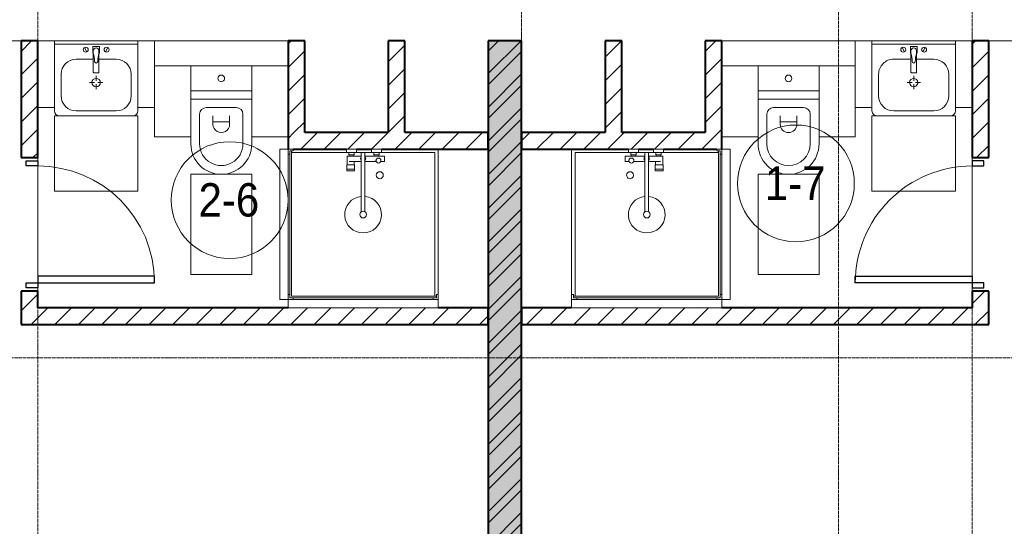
# Model space of a CAD drawing. Header units: millimetres. Extents: x 5617 to 109543, y 7718 to 202726.
# Tile 47 of 84: x 48206 to 54107, y 17791 to 20827. Entities that reach past the tile are written whole.
import ezdxf

# ---------------------------------------------------------------- set-up
doc = ezdxf.new("R2010")
doc.units = ezdxf.units.MM
doc.linetypes.add('ADSK_Линия сетки', pattern=[25, 20, -2.5, 0, -2.5])
doc.linetypes.add('Линия сетки', pattern=[25, 20, -2.5, 0, -2.5])
for name, color, linetype, lineweight in [('Двери', 7, 'Continuous', 18), ('Марки помещений', 7, 'Continuous', 20), ('Мебель', 7, 'Continuous', 18), ('Оси', 7, 'Continuous', 9), ('Перекрытия', 7, 'Continuous', 18), ('Сантехнические приборы', 7, 'Continuous', 18), ('Стены разрез', 7, 'Continuous', 40)]:
    doc.layers.add(name, color=color, linetype=linetype, lineweight=lineweight)
doc.styles.add('Arial_3', font='arial.ttf', dxfattribs={"width": 0.9, "height": 200})
pattern_1 = [(45, (0, 0), (-70.71068, 70.71068), [])]

# ---------------------------------------------------------------- blocks, each defined once
blk = doc.blocks.new('MR_Душевой поддон - Санузел с душем_900х900-2638749-МКСС_К4_L16_54_900_')
at = {"layer": 'Сантехнические приборы', "color": 253, "true_color": 0xaaaaaa}
for p, q in [((-90, 870), (-90, 890)), ((-90, 890), (-70, 890)), ((790, 890), (-90, 890)), ((-90, 890), (-90, 10)), ((-70, 890), (-70, 900)), ((770, 900), (770, 890)), ((770, 890), (790, 890)), ((790, 890), (790, 870)), ((790, 880), (790, 890)), ((800, 870), (800, 900)), ((-100, 870), (-90, 870)), ((-80, 10), (-80, 880)), ((-80, 880), (790, 880)), ((780, 880), (780, 20)), ((790, 870), (800, 870)), ((800, 870), (800, 0)), ((338.7, 20), (338.7, 375.1)), ((361.3, 375.1), (361.3, 20)), ((251.9, 129.1), (298.9, 129.1)), ((251.9, 120), (251.9, 129.1)), ((251.9, 120), (298.9, 120)), ((251.9, 92.5), (251.9, 120)), ((298.9, 120), (251.9, 120)), ((298.9, 129.1), (298.9, 120)), ((298.9, 120), (298.9, 92.5)), ((298.9, 92.5), (251.9, 92.5)), ((253.8, 92.5), (296.6, 92.5)), ((253.8, 42), (253.8, 92.5)), ((266.7, 73.7), (338.7, 73.7)), ((296.6, 92.5), (296.6, 73.7)), ((361.3, 73.7), (428.7, 73.7)), ((455.7, 73.7), (479.1, 73.7)), ((479.1, 73.7), (479.1, 42)), ((-90, 30), (-100, 30)), ((-90, 10), (-90, 30)), ((-70, 10), (-90, 10)), ((-90, 10), (-80, 10)), ((250.2, 20), (-80, 20)), ((-70, 0), (-70, 10)), ((250.2, 20), (310, 20)), ((250.2, 0), (250.2, 20)), ((266.7, 42), (253.8, 42)), ((264, 34), (296, 34)), ((264, 20), (264, 34)), ((296, 20), (264, 20)), ((338.7, 42), (266.7, 42)), ((266.7, 42), (293.6, 42)), ((266.7, 34), (266.7, 42)), ((293.6, 34), (266.7, 34)), ((293.6, 42), (293.6, 34)), ((296, 34), (296, 20)), ((338.7, 20), (310, 20)), ((310, 20), (310, 0)), ((361.3, 20), (338.7, 20)), ((479.1, 42), (361.3, 42)), ((400, 20), (361.3, 20)), ((400, 0), (400, 20)), ((400, 20), (459.8, 20)), ((414, 20), (414, 34)), ((414, 34), (446, 34)), ((446, 20), (414, 20)), ((416.4, 34), (416.4, 42)), ((416.4, 42), (443.3, 42)), ((443.3, 34), (416.4, 34)), ((443.3, 42), (443.3, 34)), ((446, 34), (446, 20)), ((780, 20), (459.8, 20)), ((459.8, 20), (459.8, 0)), ((-100, 0), (-70, 0)), ((310, 0), (250.2, 0)), ((459.8, 0), (400, 0))]:
    blk.add_line(p, q, dxfattribs=at)
for centre, radius, start, end in [((350, 391.5), 110, 275.91598, 264.08402), ((350, 391.5), 20, 0, 180), ((350, 391.5), 20, 180, 0), ((350, 391.5), 20, 235.4667, 304.5333), ((450, 155.2), 20.9, 360, 180), ((450, 155.2), 20.9, 180, 360), ((350, 56.1), 15.5, 137.00933, 222.99067), ((350, 56.1), 15.5, 317.00933, 42.99067), ((442.2, 67.2), 15, 0, 180), ((442.2, 67.2), 15, 154.04828, 25.95172), ((442.2, 67.2), 15, 180, 0)]:
    blk.add_arc(centre, radius, start, end, dxfattribs=at)
blk = doc.blocks.new('MR_Зона обслуживания - MR_Зона обслуживания-2638751-МКСС_К4_L16_54_900_')
at = {"layer": 'Мебель', "lineweight": 9}
for p, q in [((450, 50), (-450, 50)), ((-450, 50), (-450, 0)), ((-450, 0), (450, 0)), ((450, 0), (450, 50))]:
    blk.add_line(p, q, dxfattribs=at)
blk = doc.blocks.new('MR_Унитаз напольный - Санузел с ванной-2515844-МКСС_К4_L16_54_900_')
at = {"layer": 'Сантехнические приборы', "color": 253, "true_color": 0xaaaaaa}
for p, q in [((-182.5, 200), (-182.5, 50)), ((182.5, 200), (-182.5, 200)), ((182.5, 50), (182.5, 200)), ((-182.5, 50), (182.5, 50)), ((182.5, 50), (-182.5, 50)), ((-182.5, 50), (-182.5, 0)), ((-182.5, 0), (182.5, 0)), ((182.5, 0), (182.5, 50)), ((182.5, 0), (-182.5, 0)), ((-182.5, 0), (-182.5, -267.5)), ((-90, -50), (90, -50)), ((182.5, -267.5), (182.5, 0)), ((-130, -267.5), (-130, -90)), ((-50, -150), (-50, -100)), ((50, -100), (50, -150)), ((130, -90), (130, -267.5)), ((-50, -135), (50, -135))]:
    blk.add_line(p, q, dxfattribs=at)
for centre, radius, start, end in [((0, 125), 20, 0, 180), ((0, 125), 20, 180, 0), ((-90, -90), 40, 90, 180), ((90, -90), 40, 360, 90), ((0, -150), 50, 180, 0), ((0, -267.5), 182.5, 180, 360), ((0, -267.5), 130, 180, 0)]:
    blk.add_arc(centre, radius, start, end, dxfattribs=at)
blk = doc.blocks.new('MR_Зона обслуживания - MR_Зона обслуживания-2638726-МКСС_К4_L16_54_900_')
at = {"layer": 'Мебель', "lineweight": 9}
for p, q in [((182.5, 0), (-182.5, 0)), ((-182.5, 0), (-182.5, -600)), ((182.5, -600), (182.5, 0)), ((-182.5, -600), (182.5, -600))]:
    blk.add_line(p, q, dxfattribs=at)
blk = doc.blocks.new('MR_Зона обслуживания - MR_Зона обслуживания-V11-МКСС_К4_L16_54_900_')
at = {"layer": 'Мебель', "lineweight": 9}
for p, q in [((108.75, 0), (-108.75, 0)), ((108.75, -425), (108.75, -250)), ((-108.75, -425), (108.75, -425))]:
    blk.add_line(p, q, dxfattribs=at)
blk = doc.blocks.new('MR_Зона обслуживания - MR_Зона обслуживания-V12-МКСС_К4_L16_54_900_')
at = {"layer": 'Мебель', "lineweight": 9}
for p, q in [((108.75, 0), (-108.75, 0)), ((-108.75, -425), (108.75, -425))]:
    blk.add_line(p, q, dxfattribs=at)
blk = doc.blocks.new('MR_Тумба-Умывальник с зеркалом - Тумба-умывальник_500-2638752-МКСС_К4_L16_54_900_')
at = {"layer": 'Сантехнические приборы', "color": 253, "true_color": 0xaaaaaa}
for p, q in [((-250, 400), (-250, 420)), ((-120, 420), (120, 420)), ((250, 420), (250, 400)), ((-210, 200), (-210, 330)), ((210, 330), (210, 200)), ((-10, 250), (-40, 250)), ((0, 290), (0, 260)), ((0, 210), (0, 240)), ((40, 250), (10, 250)), ((-17, 73.1), (-17, 187.9)), ((-14, 190.9), (14, 190.9)), ((17, 187.9), (17, 73.1)), ((-17, 110), (-120, 110)), ((-69.7, 39.8), (-55.6, 66.3)), ((-20, 73.1), (-17, 73.1)), ((-20, 33.1), (-20, 73.1)), ((-17, 60), (-17, 73.1)), ((120, 110), (17, 110)), ((17, 73.1), (17, 60)), ((17, 73.1), (20, 73.1)), ((20, 73.1), (20, 33.1)), ((69.7, 39.8), (55.6, 66.3)), ((-250, 20), (250, 20)), ((250, 0), (-250, 0)), ((20, 33.1), (-20, 33.1))]:
    blk.add_line(p, q, dxfattribs=at)
for centre, radius, start, end in [((-220, 420), 30, 90, 180), ((-120, 330), 90, 90, 180), ((120, 330), 90, 0, 90), ((220, 420), 30, 0, 90), ((0, 250), 25, 360, 180), ((0, 250), 25, 180, 360), ((-120, 200), 90, 180, 270), ((-14, 187.9), 3, 90, 180), ((-14, 187.9), 3, 105, 165), ((14, 187.9), 3, 0, 90), ((14, 187.9), 3, 15, 75), ((120, 200), 90, 270, 0), ((-217.6, 129.9), 208.5, 344.18231, 358.4054), ((0, 124.1), 9.19, 0, 180), ((217.6, 129.9), 208.5, 181.5946, 195.81769), ((-62.7, 53.1), 15, 0, 180), ((0, 60), 17, 180, 0), ((62.7, 53.1), 15, 0, 180), ((-62.7, 53.1), 15, 180, 0), ((62.7, 53.1), 15, 180, 0)]:
    blk.add_arc(centre, radius, start, end, dxfattribs=at)
blk = doc.blocks.new('MR_Зона обслуживания - MR_Зона обслуживания-2638754-МКСС_К4_L16_54_900_')
at = {"layer": 'Мебель', "lineweight": 9}
for p, q in [((250, 450), (-250, 450)), ((-250, 450), (-250, 0)), ((250, 0), (250, 450)), ((-250, 0), (250, 0))]:
    blk.add_line(p, q, dxfattribs=at)
blk = doc.blocks.new('MR_Зона обслуживания - MR_Зона обслуживания-V13-МКСС_К4_L16_54_900_')
at = {"layer": 'Мебель', "lineweight": 9}
for p, q in [((50, 400), (-50, 400)), ((-50, 400), (-50, 0)), ((50, 0), (50, 400)), ((-50, 0), (50, 0))]:
    blk.add_line(p, q, dxfattribs=at)
blk = doc.blocks.new('MR_Зона обслуживания - MR_Зона обслуживания-V14-МКСС_К4_L16_54_900_')
at = {"layer": 'Мебель', "lineweight": 9}
for p, q in [((50, 400), (-50, 400)), ((50, 0), (50, 400)), ((-50, 0), (50, 0))]:
    blk.add_line(p, q, dxfattribs=at)
blk = doc.blocks.new('MR_Душевой поддон - Санузел с душем_900х900-2515848-МКСС_К4_L16_54_900_')
at = {"layer": 'Сантехнические приборы', "color": 253, "true_color": 0xaaaaaa}
for p, q in [((-70, 0), (-100, 0)), ((-70, -10), (-70, 0)), ((310, 0), (250.2, 0)), ((250.2, 0), (250.2, -20)), ((310, -20), (310, 0)), ((459.8, 0), (400, 0)), ((400, 0), (400, -20)), ((459.8, -20), (459.8, 0)), ((-100, -30), (-90, -30)), ((-90, -30), (-90, -10)), ((-90, -10), (-70, -10)), ((-80, -10), (-90, -10)), ((-90, -10), (-90, -890)), ((-80, -880), (-80, -10)), ((250.2, -20), (-80, -20)), ((250.2, -20), (310, -20)), ((266.7, -42), (253.8, -42)), ((253.8, -42), (253.8, -92.5)), ((296, -20), (264, -20)), ((264, -20), (264, -34)), ((264, -34), (296, -34)), ((293.6, -34), (266.7, -34)), ((266.7, -34), (266.7, -42)), ((338.7, -42), (266.7, -42)), ((266.7, -42), (293.6, -42)), ((293.6, -42), (293.6, -34)), ((296, -34), (296, -20)), ((338.7, -20), (310, -20)), ((361.3, -20), (338.7, -20)), ((338.7, -20), (338.7, -375.1)), ((400, -20), (361.3, -20)), ((361.3, -375.1), (361.3, -20)), ((479.1, -42), (361.3, -42)), ((400, -20), (459.8, -20)), ((446, -20), (414, -20)), ((414, -20), (414, -34)), ((414, -34), (446, -34)), ((443.3, -34), (416.4, -34)), ((416.4, -34), (416.4, -42)), ((416.4, -42), (443.3, -42)), ((443.3, -42), (443.3, -34)), ((446, -34), (446, -20)), ((780, -20), (459.8, -20)), ((479.1, -73.7), (479.1, -42)), ((780, -880), (780, -20)), ((800, -870), (800, 0)), ((298.9, -92.5), (251.9, -92.5)), ((251.9, -92.5), (251.9, -120)), ((253.8, -92.5), (296.6, -92.5)), ((266.7, -73.7), (338.7, -73.7)), ((296.6, -92.5), (296.6, -73.7)), ((298.9, -120), (298.9, -92.5)), ((361.3, -73.7), (428.7, -73.7)), ((455.7, -73.7), (479.1, -73.7)), ((251.9, -120), (298.9, -120)), ((298.9, -120), (251.9, -120)), ((251.9, -120), (251.9, -129.1)), ((251.9, -129.1), (298.9, -129.1)), ((298.9, -129.1), (298.9, -120)), ((-90, -870), (-100, -870)), ((-90, -890), (-90, -870)), ((790, -880), (-80, -880)), ((800, -870), (790, -870)), ((790, -870), (790, -890)), ((790, -890), (790, -880)), ((800, -900), (800, -870)), ((-70, -890), (-90, -890)), ((-90, -890), (790, -890)), ((-70, -900), (-70, -890)), ((790, -890), (770, -890)), ((770, -890), (770, -900))]:
    blk.add_line(p, q, dxfattribs=at)
for centre, radius, start, end in [((350, -56.1), 15.5, 137.00933, 222.99067), ((350, -56.1), 15.5, 317.00933, 42.99067), ((442.2, -67.2), 15, 334.04828, 205.95172), ((442.2, -67.2), 15, 0, 180), ((442.2, -67.2), 15, 180, 360), ((450, -155.2), 20.9, 0, 180), ((450, -155.2), 20.9, 180, 0), ((350, -391.5), 110, 95.91598, 84.08402), ((350, -391.5), 20, 0, 180), ((350, -391.5), 20, 180, 360), ((350, -391.5), 20, 55.4667, 124.5333)]:
    blk.add_arc(centre, radius, start, end, dxfattribs=at)
blk = doc.blocks.new('MR_Зона обслуживания - MR_Зона обслуживания-2638758-МКСС_К4_L16_54_900_')
at = {"layer": 'Мебель', "lineweight": 9}
for p, q in [((450, 0), (-450, 0)), ((-450, 0), (-450, -50)), ((450, -50), (450, 0)), ((-450, -50), (450, -50))]:
    blk.add_line(p, q, dxfattribs=at)
blk = doc.blocks.new('MR_Унитаз напольный - Санузел с ванной-2638740-МКСС_К4_L16_54_900_')
at = {"layer": 'Сантехнические приборы', "color": 253, "true_color": 0xaaaaaa}
for p, q in [((-182.5, 0), (-182.5, 267.5)), ((-130, 267.5), (-130, 90)), ((130, 90), (130, 267.5)), ((182.5, 267.5), (182.5, 0)), ((-50, 150), (-50, 100)), ((-50, 135), (50, 135)), ((50, 100), (50, 150)), ((182.5, 0), (-182.5, 0)), ((-182.5, -50), (-182.5, 0)), ((-182.5, 0), (182.5, 0)), ((-90, 50), (90, 50)), ((182.5, 0), (182.5, -50)), ((-182.5, -50), (182.5, -50)), ((-182.5, -200), (-182.5, -50)), ((182.5, -50), (-182.5, -50)), ((182.5, -50), (182.5, -200)), ((182.5, -200), (-182.5, -200))]:
    blk.add_line(p, q, dxfattribs=at)
for centre, radius, start, end in [((0, 267.5), 182.5, 0, 180), ((0, 267.5), 130, 360, 180), ((0, 150), 50, 360, 180), ((-90, 90), 40, 180, 270), ((90, 90), 40, 270, 360), ((0, -125), 20, 360, 180), ((0, -125), 20, 180, 360)]:
    blk.add_arc(centre, radius, start, end, dxfattribs=at)
blk = doc.blocks.new('MR_Зона обслуживания - MR_Зона обслуживания-V7-МКСС_К4_L16_54_900_')
at = {"layer": 'Мебель', "lineweight": 9}
for p, q in [((182.5, 600), (-182.5, 600)), ((-182.5, 600), (-182.5, 0)), ((182.5, 0), (182.5, 600)), ((-182.5, 0), (182.5, 0))]:
    blk.add_line(p, q, dxfattribs=at)
blk = doc.blocks.new('MR_Зона обслуживания - MR_Зона обслуживания-V37-МКСС_К4_L16_54_900_')
at = {"layer": 'Мебель', "lineweight": 9}
for p, q in [((108.75, 425), (-108.75, 425)), ((108.75, 250), (108.75, 425)), ((-108.75, 0), (108.75, 0))]:
    blk.add_line(p, q, dxfattribs=at)
blk = doc.blocks.new('MR_Зона обслуживания - MR_Зона обслуживания-V38-МКСС_К4_L16_54_900_')
at = {"layer": 'Мебель', "lineweight": 9}
for p, q in [((108.75, 425), (-108.75, 425)), ((-108.75, 0), (108.75, 0))]:
    blk.add_line(p, q, dxfattribs=at)
blk = doc.blocks.new('MR_Тумба-Умывальник с зеркалом - Тумба-умывальник_500-V27-МКСС_К4_L16_54_900_')
at = {"layer": 'Сантехнические приборы', "color": 253, "true_color": 0xaaaaaa}
for p, q in [((250, 0), (-250, 0)), ((-250, -20), (250, -20)), ((-69.7, -39.8), (-55.6, -66.3)), ((20, -33.1), (-20, -33.1)), ((-20, -33.1), (-20, -73.1)), ((20, -73.1), (20, -33.1)), ((69.7, -39.8), (55.6, -66.3)), ((-17, -110), (-120, -110)), ((-20, -73.1), (-17, -73.1)), ((-17, -60), (-17, -73.1)), ((-17, -73.1), (-17, -187.9)), ((17, -73.1), (17, -60)), ((17, -187.9), (17, -73.1)), ((17, -73.1), (20, -73.1)), ((120, -110), (17, -110)), ((-210, -200), (-210, -330)), ((-14, -190.9), (14, -190.9)), ((0, -210), (0, -240)), ((210, -330), (210, -200)), ((-10, -250), (-40, -250)), ((0, -290), (0, -260)), ((40, -250), (10, -250)), ((-250, -400), (-250, -420)), ((250, -420), (250, -400)), ((-120, -420), (120, -420))]:
    blk.add_line(p, q, dxfattribs=at)
for centre, radius, start, end in [((-62.7, -53.1), 15, 360, 180), ((-62.7, -53.1), 15, 180, 360), ((0, -60), 17, 360, 180), ((62.7, -53.1), 15, 360, 180), ((62.7, -53.1), 15, 180, 360), ((-120, -200), 90, 90, 180), ((-217.6, -129.9), 208.5, 1.5946, 15.81769), ((217.6, -129.9), 208.5, 164.18231, 178.4054), ((120, -200), 90, 360, 90), ((0, -124.1), 9.19, 180, 360), ((0, -250), 25, 0, 180), ((-14, -187.9), 3, 180, 270), ((-14, -187.9), 3, 195, 255), ((14, -187.9), 3, 270, 0), ((14, -187.9), 3, 285, 345), ((0, -250), 25, 180, 0), ((-120, -330), 90, 180, 270), ((120, -330), 90, 270, 360), ((-220, -420), 30, 180, 270), ((220, -420), 30, 270, 360)]:
    blk.add_arc(centre, radius, start, end, dxfattribs=at)
blk = doc.blocks.new('MR_Зона обслуживания - MR_Зона обслуживания-2638755-МКСС_К4_L16_54_900_')
at = {"layer": 'Мебель', "lineweight": 9}
for p, q in [((250, 0), (-250, 0)), ((-250, 0), (-250, -450)), ((250, -450), (250, 0)), ((-250, -450), (250, -450))]:
    blk.add_line(p, q, dxfattribs=at)
blk = doc.blocks.new('MR_Зона обслуживания - MR_Зона обслуживания-V28-МКСС_К4_L16_54_900_')
at = {"layer": 'Мебель', "lineweight": 9}
for p, q in [((50, 0), (-50, 0)), ((-50, 0), (-50, -400)), ((50, -400), (50, 0)), ((-50, -400), (50, -400))]:
    blk.add_line(p, q, dxfattribs=at)
blk = doc.blocks.new('MR_Зона обслуживания - MR_Зона обслуживания-V39-МКСС_К4_L16_54_900_')
at = {"layer": 'Мебель', "lineweight": 9}
for p, q in [((50, 0), (-50, 0)), ((50, -400), (50, 0)), ((-50, -400), (50, -400))]:
    blk.add_line(p, q, dxfattribs=at)
blk = doc.blocks.new('A_DOR_Door - Вн_3_Одинарная_800x2100-3001493-МКСС_К4_L16_54_900_')
at = {"layer": 'Двери', "color": 253, "lineweight": 30, "true_color": 0xaaaaaa}
for p, q in [((-380, 20), (-350, 20)), ((-380, -50), (-380, 20)), ((-350, 20), (-350, -50)), ((350, -50), (350, 20)), ((350, 20), (380, 20)), ((380, 20), (380, -50)), ((-350, -50), (-380, -50)), ((-350, -50), (-350, -750)), ((-310, -50), (-350, -50)), ((-350, -50), (-350, -750)), ((-310, -750), (-310, -50)), ((380, -50), (350, -50)), ((-350, -750), (-310, -750))]:
    blk.add_line(p, q, dxfattribs=at)
at = {"layer": 'Двери', "color": 254, "lineweight": 9, "true_color": 0xd4d4d4}
blk.add_arc((-350, -50), 700, 270, 0, dxfattribs=at)
blk = doc.blocks.new('A_DOR_Door - Вн_3_Одинарная_800x2100-2978316-МКСС_К4_L16_54_900_')
at = {"layer": 'Двери', "color": 253, "lineweight": 30, "true_color": 0xaaaaaa}
for p, q in [((-350, 50), (-350, 750)), ((-350, 750), (-310, 750)), ((-350, 50), (-350, 750)), ((-310, 750), (-310, 50)), ((-380, 50), (-380, -20)), ((-350, 50), (-380, 50)), ((-310, 50), (-350, 50)), ((-350, -20), (-350, 50)), ((380, 50), (350, 50)), ((350, 50), (350, -20)), ((380, -20), (380, 50)), ((-380, -20), (-350, -20)), ((350, -20), (380, -20))]:
    blk.add_line(p, q, dxfattribs=at)
at = {"layer": 'Двери', "color": 254, "lineweight": 9, "true_color": 0xd4d4d4}
blk.add_arc((-350, 50), 700, 360, 90, dxfattribs=at)
blk = doc.blocks.new('135_SLK_K4_AR_rvt-1-МКСС_К4_L16_54_900_')
at = {"layer": 'Стены разрез', "lineweight": 9, "true_color": 0xaaaaaa}
h = blk.add_hatch(dxfattribs=at)
h.set_pattern_fill('FP_3', color=253, style=0, pattern_type=2)
h.set_pattern_definition(pattern_1)
h.paths.add_polyline_path([(119450, 19100), (119450, 19200), (119350, 19200), (119350, 19100)])
h.paths.add_polyline_path([(119350, 20000), (119450, 20000), (119450, 20700), (119350, 20700), (119350, 20564.6)])
h = blk.add_hatch(dxfattribs=at)
h.set_pattern_fill('FP_3', color=253, style=0, pattern_type=2)
h.set_pattern_definition(pattern_1)
h.paths.add_polyline_path([(120950, 20150), (121050, 20150), (121050, 20700), (120950, 20700), (120950, 20265.6)])
h = blk.add_hatch(dxfattribs=at)
h.set_pattern_fill('FP_3', color=253, style=0, pattern_type=2)
h.set_pattern_definition(pattern_1)
h.paths.add_polyline_path([(121650, 20150), (121650, 20700), (121550, 20700), (121550, 20150), (121556.1, 20150)])
h = blk.add_hatch(dxfattribs=at)
h.set_pattern_fill('FP_1', color=253, style=0, pattern_type=2)
h.set_pattern_definition([(50, (0, 0), (218.62117, -19.1268), [22.86, -251.46]), (355, (0, 0), (-42.29187, 229.2684), [18.288, -201.168]), (100.451, (18.22, -1.6), (176.33107, 210.13963), [19.428, -213.708]), (46.184, (0, 60.96), (325.29495, -50.45164), [34.29, -377.19]), (96.636, (27.1, 56.76), (284.883, 296.91266), [29.142, -320.562]), (351.184, (0, 60.96), (284.8858, 296.9107), [27.432, -301.752]), (21, (30.48, 45.72), (181.93753, -122.71832), [22.86, -251.46]), (326, (30.48, 45.72), (74.16223, 221.0262), [18.288, -201.168]), (71.451, (45.64, 35.5), (256.10035, 98.30526), [19.428, -213.708]), (37.5, (0, 0), (3.70639, 101.465895), [3.353, -195.377, 3.353, -200.863, -201.93]), (37.5, (0, 0), (3.70639, 101.465895), [-402.946, 3.353, -198.577]), (7.5, (0, 0), (80.18358, 120.21653), [3.353, -113.081, 3.353, -190.805, -76.962]), (7.5, (0, 0), (80.18358, 120.21653), [-310.591, 3.353, -73.609]), (327.5, (-67.97, 0), (162.708646, -6.87497), [3.353, -72.847, 3.353, -234.391, -315.468]), (327.5, (-67.97, 0), (162.708646, -6.87497), [-313.944, 3.353, -312.115]), (317.5, (-98.45, 0), (177.75468, 30.51183), [3.353, -95.707, 3.353, -154.534, -224.028]), (317.5, (-98.45, 0), (177.75468, 30.51183), [-256.946, 3.353, -220.675])])
h.paths.add_polyline_path([(122150, 16000), (122350, 16000), (122350, 20700), (122150, 20700), (122150, 16977.2)])
h = blk.add_hatch(dxfattribs=at)
h.set_pattern_fill('FP_2', color=253, style=0, pattern_type=2)
h.set_pattern_definition([(45, (0, 0), (-101.02788, 101.02788), []), (45, (67.35, 0), (-101.02788, 101.02788), [])])
h.paths.add_polyline_path([(122150, 16000), (122350, 16000), (122350, 20700), (122150, 20700), (122150, 16977.2)])
h = blk.add_hatch(dxfattribs=at)
h.set_pattern_fill('FP_3', color=253, style=0, pattern_type=2)
h.set_pattern_definition(pattern_1)
h.paths.add_polyline_path([(122950, 20150), (122950, 20700), (122850, 20700), (122850, 20150), (122910.9, 20150)])
h = blk.add_hatch(dxfattribs=at)
h.set_pattern_fill('FP_3', color=253, style=0, pattern_type=2)
h.set_pattern_definition(pattern_1)
h.paths.add_polyline_path([(123550, 20150), (123550, 20700), (123450, 20700), (123450, 20150)])
h = blk.add_hatch(dxfattribs=at)
h.set_pattern_fill('FP_3', color=253, style=0, pattern_type=2)
h.set_pattern_definition(pattern_1)
h.paths.add_polyline_path([(125150, 19100), (125150, 19200), (125050, 19200), (125050, 19100)])
h.paths.add_polyline_path([(125150, 20000), (125150, 20700), (125050, 20700), (125050, 20000)])
h = blk.add_hatch(dxfattribs=at)
h.set_pattern_fill('FP_3', color=253, style=0, pattern_type=2)
h.set_pattern_definition(pattern_1)
h.paths.add_polyline_path([(120950, 20050), (122150, 20050), (122150, 20150), (120950, 20150)])
h = blk.add_hatch(dxfattribs=at)
h.set_pattern_fill('FP_3', color=253, style=0, pattern_type=2)
h.set_pattern_definition(pattern_1)
h.paths.add_polyline_path([(123199.8, 20050), (123550, 20050), (123550, 20150), (122350, 20150), (122350, 20050), (123140, 20050)])
h = blk.add_hatch(dxfattribs=at)
h.set_pattern_fill('FP_3', color=253, style=0, pattern_type=2)
h.set_pattern_definition(pattern_1)
h.paths.add_polyline_path([(119350, 19000), (122150, 19000), (122150, 19100), (119350, 19100)])
h = blk.add_hatch(dxfattribs=at)
h.set_pattern_fill('FP_3', color=253, style=0, pattern_type=2)
h.set_pattern_definition(pattern_1)
h.paths.add_polyline_path([(125150, 19000), (125150, 19100), (122350, 19100), (122350, 19000), (123550, 19000)])
at = {"layer": 'Перекрытия', "color": 253, "true_color": 0xaaaaaa}
for p, q in [((119350, 20700), (116800, 20700)), ((120050, 20700), (119550, 20700)), ((120950, 20700), (120150, 20700)), ((124350, 20700), (123550, 20700)), ((124950, 20700), (124450, 20700)), ((127850, 20700), (125150, 20700)), ((119450, 19980), (119450, 20000)), ((119450, 20000), (119450, 19980)), ((119450, 19290), (119450, 19950)), ((119450, 19950), (119450, 19290)), ((125050, 20000), (125050, 19980)), ((125050, 19980), (125050, 20000)), ((125050, 19950), (125050, 19290)), ((125050, 19290), (125050, 19950)), ((119450, 19200), (119450, 19220)), ((119450, 19220), (119450, 19200)), ((125050, 19220), (125050, 19200)), ((125050, 19200), (125050, 19220))]:
    blk.add_line(p, q, dxfattribs=at)
at = {"layer": 'Стены разрез', "color": 253, "true_color": 0xaaaaaa}
for p, q in [((119450, 20700), (119350, 20700)), ((119350, 20700), (119350, 20000)), ((119450, 20000), (119450, 20700)), ((121050, 20700), (120950, 20700)), ((120950, 20700), (120950, 20150)), ((121050, 20150), (121050, 20700)), ((121650, 20700), (121550, 20700)), ((121550, 20700), (121550, 20150)), ((121650, 20150), (121650, 20700)), ((122350, 20700), (122150, 20700)), ((122150, 20700), (122150, 16000)), ((122350, 16000), (122350, 20700)), ((122950, 20700), (122850, 20700)), ((122850, 20700), (122850, 20150)), ((122950, 20150), (122950, 20700)), ((123550, 20700), (123450, 20700)), ((123450, 20700), (123450, 20150)), ((123550, 20150), (123550, 20700)), ((125150, 20700), (125050, 20700)), ((125050, 20700), (125050, 20000)), ((125150, 20000), (125150, 20700)), ((120950, 20150), (120950, 20050)), ((121550, 20150), (121050, 20150)), ((122150, 20150), (121650, 20150)), ((122150, 20050), (122150, 20150)), ((122850, 20150), (122350, 20150)), ((122350, 20150), (122350, 20050)), ((123450, 20150), (122950, 20150)), ((123550, 20050), (123550, 20150)), ((120980, 20050), (121300.2, 20050)), ((121360, 20050), (121450, 20050)), ((121509.8, 20050), (122150, 20050)), ((122350, 20050), (122990.2, 20050)), ((123050, 20050), (123140, 20050)), ((123199.8, 20050), (123520, 20050)), ((119350, 20000), (119450, 20000)), ((125050, 20000), (125150, 20000)), ((119450, 19200), (119350, 19200)), ((119350, 19200), (119350, 19100)), ((119450, 19100), (119450, 19200)), ((125150, 19200), (125050, 19200)), ((125050, 19200), (125050, 19100)), ((125150, 19100), (125150, 19200)), ((119350, 19100), (119350, 19000)), ((120950, 19100), (119450, 19100)), ((122150, 19100), (121850, 19100)), ((122150, 19000), (122150, 19100)), ((122650, 19100), (122350, 19100)), ((122350, 19100), (122350, 19000)), ((125050, 19100), (123550, 19100)), ((125150, 19000), (125150, 19100)), ((119350, 19000), (122150, 19000)), ((122350, 19000), (125150, 19000))]:
    blk.add_line(p, q, dxfattribs=at)
at = {"layer": 'Двери', "color": 253, "lineweight": 18, "true_color": 0xaaaaaa, "rotation": 90}
for name, p in [('A_DOR_Door - Вн_3_Одинарная_800x2100-3001493-МКСС_К4_L16_54_900_', (119400, 19600)), ('A_DOR_Door - Вн_3_Одинарная_800x2100-2978316-МКСС_К4_L16_54_900_', (125100, 19600))]:
    blk.add_blockref(name, p, dxfattribs=at)
at = {"layer": 'Мебель', "color": 253, "lineweight": 18, "true_color": 0xaaaaaa}
for name, p in [('MR_Зона обслуживания - MR_Зона обслуживания-V39-МКСС_К4_L16_54_900_', (119500, 20700)), ('MR_Зона обслуживания - MR_Зона обслуживания-V28-МКСС_К4_L16_54_900_', (120100, 20700)), ('MR_Зона обслуживания - MR_Зона обслуживания-V12-МКСС_К4_L16_54_900_', (123658.8, 20550)), ('MR_Зона обслуживания - MR_Зона обслуживания-V11-МКСС_К4_L16_54_900_', (124241.3, 20550)), ('MR_Зона обслуживания - MR_Зона обслуживания-2638755-МКСС_К4_L16_54_900_', (119800, 20250)), ('MR_Зона обслуживания - MR_Зона обслуживания-2638726-МКСС_К4_L16_54_900_', (123950, 19900)), ('MR_Зона обслуживания - MR_Зона обслуживания-2638758-МКСС_К4_L16_54_900_', (121400, 19150))]:
    blk.add_blockref(name, p, dxfattribs=at)
for name, p, rotation in [('MR_Зона обслуживания - MR_Зона обслуживания-V13-МКСС_К4_L16_54_900_', (124400, 20700), 180), ('MR_Зона обслуживания - MR_Зона обслуживания-V14-МКСС_К4_L16_54_900_', (125000, 20700), 180), ('MR_Зона обслуживания - MR_Зона обслуживания-V37-МКСС_К4_L16_54_900_', (120258.8, 20550), 180), ('MR_Зона обслуживания - MR_Зона обслуживания-V38-МКСС_К4_L16_54_900_', (120841.3, 20550), 180), ('MR_Зона обслуживания - MR_Зона обслуживания-2638754-МКСС_К4_L16_54_900_', (124700, 20250), 180), ('MR_Зона обслуживания - MR_Зона обслуживания-2638758-МКСС_К4_L16_54_900_', (120950, 19600), 269.9999999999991), ('MR_Зона обслуживания - MR_Зона обслуживания-2638751-МКСС_К4_L16_54_900_', (123550, 19600), 270.0000000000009), ('MR_Зона обслуживания - MR_Зона обслуживания-V7-МКСС_К4_L16_54_900_', (120550, 19900), 180), ('MR_Зона обслуживания - MR_Зона обслуживания-2638751-МКСС_К4_L16_54_900_', (123100, 19150), 180)]:
    blk.add_blockref(name, p, dxfattribs=dict(at, rotation=rotation))
at = {"layer": 'Сантехнические приборы', "color": 253, "lineweight": 18, "true_color": 0xaaaaaa}
for name, p in [('MR_Тумба-Умывальник с зеркалом - Тумба-умывальник_500-V27-МКСС_К4_L16_54_900_', (119800, 20700)), ('MR_Унитаз напольный - Санузел с ванной-2515844-МКСС_К4_L16_54_900_', (123950, 20350)), ('MR_Душевой поддон - Санузел с душем_900х900-2515848-МКСС_К4_L16_54_900_', (121050, 20050))]:
    blk.add_blockref(name, p, dxfattribs=at)
at = {"layer": 'Сантехнические приборы', "color": 253, "lineweight": 18, "true_color": 0xaaaaaa, "rotation": 180}
for name, p in [('MR_Тумба-Умывальник с зеркалом - Тумба-умывальник_500-2638752-МКСС_К4_L16_54_900_', (124700, 20700)), ('MR_Унитаз напольный - Санузел с ванной-2638740-МКСС_К4_L16_54_900_', (120550, 20350)), ('MR_Душевой поддон - Санузел с душем_900х900-2638749-МКСС_К4_L16_54_900_', (123450, 20050))]:
    blk.add_blockref(name, p, dxfattribs=at)
blk = doc.blocks.new('050_Марка_Помещение - Номер-620969-МКСС_К4_L16_54_900_')
at = {"layer": 'Марки помещений'}
blk.add_circle((0, 0), 3.5, dxfattribs=at)

msp = doc.modelspace()

# ---------------------------------------------------------------- linework, layer by layer
at = {"layer": 'Оси', "linetype": 'Линия сетки'}
for p, q in [((48313.9, 13295.7), (48313.9, 33100)), ((51213.9, 12025.7), (51213.9, 33100)), ((53113.9, 13295.7), (53113.9, 33100)), ((53913.9, 12025.7), (53913.9, 33100))]:
    msp.add_line(p, q, dxfattribs=at)
at = {"layer": 'Оси', "linetype": 'ADSK_Линия сетки'}
msp.add_line((65663.9, 18800), (24981.8, 18800), dxfattribs=at)

# ---------------------------------------------------------------- block references
at = {"lineweight": 5}
msp.add_blockref('135_SLK_K4_AR_rvt-1-МКСС_К4_L16_54_900_', (-71136.1, 0), dxfattribs=at)
at = {"layer": 'Марки помещений', "xscale": 99.99999999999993, "yscale": 99.99999999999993, "zscale": 99.99999999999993}
for p in [(52858, 19845.4), (49464.3, 19745.4)]:
    msp.add_blockref('050_Марка_Помещение - Номер-620969-МКСС_К4_L16_54_900_', p, dxfattribs=at)

# ---------------------------------------------------------------- texts
at = {"layer": 'Марки помещений', "lineweight": 9, "char_height": 200, "width": 447.342, "attachment_point": 1, "style": 'Arial_3'}
for s, insert in [('1-7', (52671.5, 19947.1)), ('2-6', (49277.7, 19847.1))]:
    msp.add_mtext(s, dxfattribs=dict(at, insert=insert))

doc.saveas('drawing.dxf')
